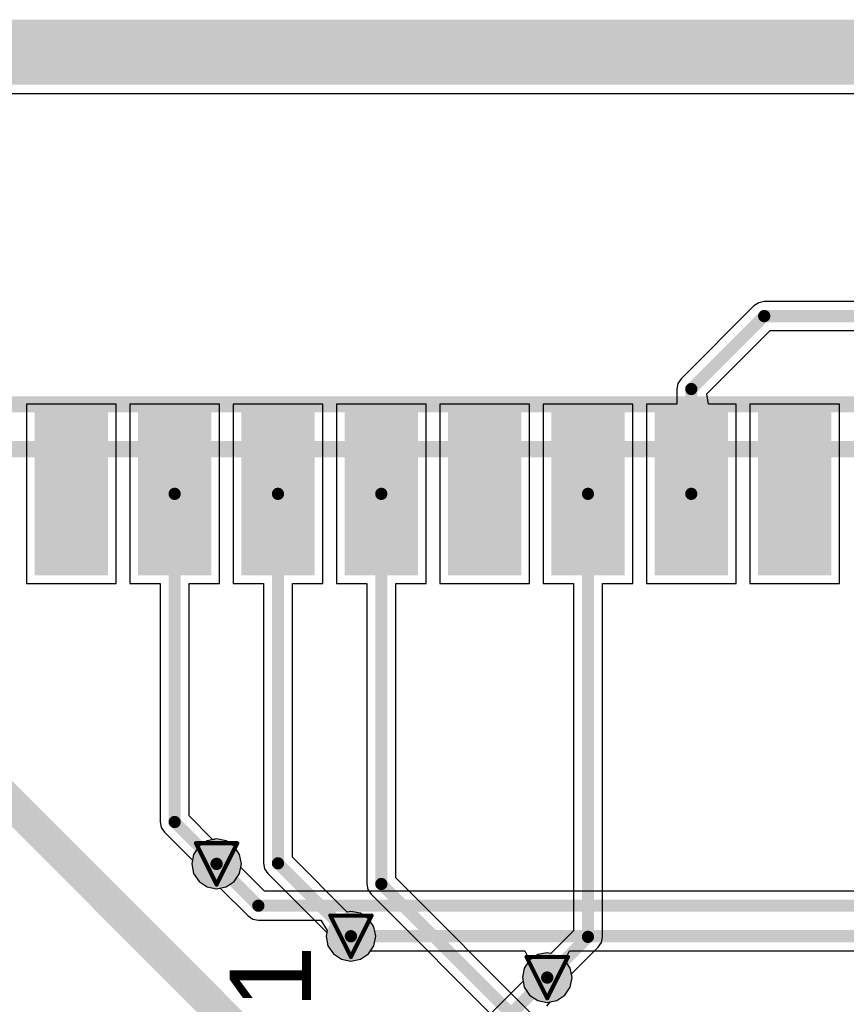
# Model space of a CAD drawing. Header units: millimetres. Extents: x 9.4 to 105.2, y 7.6 to 67.1.
# Tile 58 of 152: x 19.7 to 29.8, y 55 to 67.1. Entities that reach past the tile are written whole.
import ezdxf

# ---------------------------------------------------------------- set-up
doc = ezdxf.new("R2010")
doc.units = ezdxf.units.MM
for name, color, linetype in [('BottomLayer', 5, 'Continuous'), ('BottomSolder', 6, 'Continuous'), ('DrillDrawing', 1, 'Continuous'), ('KeepOutLayer', 6, 'Continuous'), ('Mechanical2', 216, 'Continuous'), ('Mechanical3', 76, 'Continuous'), ('Mechanical5', 56, 'Continuous'), ('TopLayer', 1, 'Continuous'), ('TopPaste', 8, 'Continuous'), ('TopSolder', 216, 'Continuous'), ('ViaHoleLayer', 16, 'Continuous')]:
    doc.layers.add(name, color=color, linetype=linetype)
doc.styles.add('Arial', font='arial.ttf', dxfattribs={"height": 0.2})

msp = doc.modelspace()

# ---------------------------------------------------------------- hatches: boundary and pattern name
at = {"layer": 'BottomLayer'}
h = msp.add_hatch(color=5, dxfattribs=at)
edge = h.paths.add_edge_path()
edge.add_arc((22.098, 56.769), 0.2, 0, 360)
h = msp.add_hatch(color=5, dxfattribs=at)
edge = h.paths.add_edge_path()
edge.add_arc((23.749, 55.88), 0.2, 0, 360)
h = msp.add_hatch(color=5, dxfattribs=at)
edge = h.paths.add_edge_path()
edge.add_arc((26.162, 55.372), 0.2, 0, 360)
at = {"layer": 'BottomSolder'}
h = msp.add_hatch(color=6, dxfattribs=at)
edge = h.paths.add_edge_path()
edge.add_arc((22.098, 56.769), 0.3, 0, 360)
h = msp.add_hatch(color=6, dxfattribs=at)
edge = h.paths.add_edge_path()
edge.add_arc((23.749, 55.88), 0.3, 0, 360)
h = msp.add_hatch(color=6, dxfattribs=at)
edge = h.paths.add_edge_path()
edge.add_arc((26.162, 55.372), 0.3, 0, 360)
at = {"layer": 'TopLayer'}
for points in [[(19.863, 60.316), (19.863, 62.316), (20.763, 62.316), (20.763, 60.316)], [(21.133, 60.316), (21.133, 62.316), (22.033, 62.316), (22.033, 60.316)], [(22.403, 60.316), (22.403, 62.316), (23.303, 62.316), (23.303, 60.316)], [(23.673, 60.316), (23.673, 62.316), (24.573, 62.316), (24.573, 60.316)], [(24.943, 60.316), (24.943, 62.316), (25.843, 62.316), (25.843, 60.316)], [(26.213, 60.316), (26.213, 62.316), (27.113, 62.316), (27.113, 60.316)], [(27.483, 60.316), (27.483, 62.316), (28.383, 62.316), (28.383, 60.316)], [(28.753, 60.316), (28.753, 62.316), (29.653, 62.316), (29.653, 60.316)]]:
    msp.add_hatch(color=1, dxfattribs=at).paths.add_polyline_path(points)
h = msp.add_hatch(color=1, dxfattribs=at)
edge = h.paths.add_edge_path()
edge.add_arc((22.098, 56.769), 0.2, 0, 360)
h = msp.add_hatch(color=1, dxfattribs=at)
edge = h.paths.add_edge_path()
edge.add_arc((23.749, 55.88), 0.2, 0, 360)
h = msp.add_hatch(color=1, dxfattribs=at)
edge = h.paths.add_edge_path()
edge.add_arc((26.162, 55.372), 0.2, 0, 360)
at = {"layer": 'TopPaste'}
for points in [[(19.863, 60.316), (19.863, 62.316), (20.763, 62.316), (20.763, 60.316)], [(21.133, 60.316), (21.133, 62.316), (22.033, 62.316), (22.033, 60.316)], [(22.403, 60.316), (22.403, 62.316), (23.303, 62.316), (23.303, 60.316)], [(23.673, 60.316), (23.673, 62.316), (24.573, 62.316), (24.573, 60.316)], [(24.943, 60.316), (24.943, 62.316), (25.843, 62.316), (25.843, 60.316)], [(26.213, 60.316), (26.213, 62.316), (27.113, 62.316), (27.113, 60.316)], [(27.483, 60.316), (27.483, 62.316), (28.383, 62.316), (28.383, 60.316)], [(28.753, 60.316), (28.753, 62.316), (29.653, 62.316), (29.653, 60.316)]]:
    msp.add_hatch(color=8, dxfattribs=at).paths.add_polyline_path(points)
at = {"layer": 'TopSolder'}
for points in [[(19.863, 60.316), (19.863, 62.316), (20.763, 62.316), (20.763, 60.316)], [(21.133, 60.316), (21.133, 62.316), (22.033, 62.316), (22.033, 60.316)], [(22.403, 60.316), (22.403, 62.316), (23.303, 62.316), (23.303, 60.316)], [(23.673, 60.316), (23.673, 62.316), (24.573, 62.316), (24.573, 60.316)], [(24.943, 60.316), (24.943, 62.316), (25.843, 62.316), (25.843, 60.316)], [(26.213, 60.316), (26.213, 62.316), (27.113, 62.316), (27.113, 60.316)], [(27.483, 60.316), (27.483, 62.316), (28.383, 62.316), (28.383, 60.316)], [(28.753, 60.316), (28.753, 62.316), (29.653, 62.316), (29.653, 60.316)]]:
    msp.add_hatch(color=216, dxfattribs=at).paths.add_polyline_path(points)
h = msp.add_hatch(color=216, dxfattribs=at)
edge = h.paths.add_edge_path()
edge.add_arc((22.098, 56.769), 0.3, 0, 360)
h = msp.add_hatch(color=216, dxfattribs=at)
edge = h.paths.add_edge_path()
edge.add_arc((23.749, 55.88), 0.3, 0, 360)
h = msp.add_hatch(color=216, dxfattribs=at)
edge = h.paths.add_edge_path()
edge.add_arc((26.162, 55.372), 0.3, 0, 360)
at = {"layer": 'ViaHoleLayer'}
h = msp.add_hatch(color=16, dxfattribs=at)
edge = h.paths.add_edge_path()
edge.add_arc((22.098, 56.769), 0.1, 0, 360)
h = msp.add_hatch(color=16, dxfattribs=at)
edge = h.paths.add_edge_path()
edge.add_arc((23.749, 55.88), 0.1, 0, 360)
h = msp.add_hatch(color=16, dxfattribs=at)
edge = h.paths.add_edge_path()
edge.add_arc((26.162, 55.372), 0.1, 0, 360)

# ---------------------------------------------------------------- linework, layer by layer
at = {"layer": 'BottomLayer'}
for p, q in [((13.379, 66.236), (99.074, 66.236)), ((21.882, 56.985), (21.815, 56.886)), ((21.981, 57.052), (21.882, 56.985)), ((22.098, 57.075), (21.981, 57.052)), ((22.215, 57.052), (22.098, 57.075)), ((22.314, 56.985), (22.215, 57.052)), ((22.381, 56.886), (22.314, 56.985)), ((21.815, 56.886), (21.792, 56.769)), ((22.404, 56.769), (22.381, 56.886)), ((21.792, 56.769), (21.815, 56.652)), ((22.395, 56.724), (22.404, 56.769)), ((21.815, 56.652), (21.882, 56.553)), ((22.686, 56.433), (22.395, 56.724)), ((21.882, 56.553), (21.981, 56.486)), ((21.981, 56.486), (22.098, 56.463)), ((22.098, 56.463), (22.143, 56.472)), ((22.143, 56.472), (22.486, 56.129)), ((40.392, 56.433), (22.686, 56.433)), ((22.486, 56.129), (22.544, 56.09)), ((22.544, 56.09), (22.612, 56.077)), ((22.612, 56.077), (23.378, 56.077)), ((23.378, 56.077), (23.457, 55.95)), ((23.457, 55.95), (23.443, 55.88)), ((23.443, 55.88), (23.466, 55.763)), ((23.466, 55.763), (23.533, 55.664)), ((23.533, 55.664), (23.632, 55.597)), ((23.866, 55.597), (23.965, 55.664)), ((23.965, 55.664), (23.991, 55.702)), ((23.991, 55.702), (25.887, 55.702)), ((25.887, 55.702), (25.921, 55.636)), ((26.403, 55.636), (26.437, 55.702)), ((26.437, 55.702), (37.772, 55.702)), ((23.632, 55.597), (23.749, 55.574)), ((23.749, 55.574), (23.866, 55.597)), ((25.937, 55.575), (25.879, 55.489)), ((25.921, 55.636), (25.937, 55.575)), ((26.387, 55.575), (26.403, 55.636)), ((26.445, 55.489), (26.387, 55.575)), ((25.879, 55.489), (25.856, 55.372)), ((26.468, 55.372), (26.445, 55.489)), ((25.865, 55.327), (25.274, 54.736)), ((25.856, 55.372), (25.865, 55.327)), ((26.445, 55.255), (26.468, 55.372)), ((26.378, 55.156), (26.445, 55.255)), ((26.156, 55.021), (26.2, 55.074)), ((26.2, 55.074), (26.279, 55.089)), ((26.279, 55.089), (26.378, 55.156))]:
    msp.add_line(p, q, dxfattribs=at)
at = {"layer": 'BottomLayer', "const_width": 0.15}
for points in [[(22.098, 56.769), (22.612, 56.255)], [(22.612, 56.255), (40.634, 56.255)], [(23.749, 55.88), (37.846, 55.88)], [(25.4, 54.61), (26.162, 55.372)]]:
    msp.add_lwpolyline(points, dxfattribs=at)
at = {"layer": 'BottomLayer', "const_width": 0.075}
for points in [[(22.06, 56.769, 1), (22.136, 56.769, 1)], [(22.574, 56.255, 1), (22.649, 56.255, 1)], [(22.574, 56.255, 1), (22.649, 56.255, 1)], [(23.711, 55.88, 1), (23.787, 55.88, 1)], [(26.124, 55.372, 1), (26.2, 55.372, 1)]]:
    msp.add_lwpolyline(points, format="xyb", close=True, dxfattribs=at)
at = {"layer": 'DrillDrawing', "const_width": 0.0508}
for points in [[(21.844, 57.023), (22.352, 57.023)], [(21.844, 57.023), (22.098, 56.515)], [(22.098, 56.515), (22.352, 57.023)], [(23.495, 56.134), (24.003, 56.134)], [(23.495, 56.134), (23.749, 55.626)], [(23.749, 55.626), (24.003, 56.134)], [(25.908, 55.626), (26.416, 55.626)], [(25.908, 55.626), (26.162, 55.118)], [(26.162, 55.118), (26.416, 55.626)]]:
    msp.add_lwpolyline(points, dxfattribs=at)
at = {"layer": 'DrillDrawing', "const_width": 0.0254}
for points in [[(21.831, 57.023, 1), (21.857, 57.023, 1)], [(21.831, 57.023, 1), (21.857, 57.023, 1)], [(22.339, 57.023, 1), (22.365, 57.023, 1)], [(22.339, 57.023, 1), (22.365, 57.023, 1)], [(22.085, 56.515, 1), (22.111, 56.515, 1)], [(22.085, 56.515, 1), (22.111, 56.515, 1)], [(23.482, 56.134, 1), (23.508, 56.134, 1)], [(23.482, 56.134, 1), (23.508, 56.134, 1)], [(23.99, 56.134, 1), (24.016, 56.134, 1)], [(23.99, 56.134, 1), (24.016, 56.134, 1)], [(23.736, 55.626, 1), (23.762, 55.626, 1)], [(23.736, 55.626, 1), (23.762, 55.626, 1)], [(25.895, 55.626, 1), (25.921, 55.626, 1)], [(25.895, 55.626, 1), (25.921, 55.626, 1)], [(26.403, 55.626, 1), (26.429, 55.626, 1)], [(26.403, 55.626, 1), (26.429, 55.626, 1)], [(26.149, 55.118, 1), (26.175, 55.118, 1)], [(26.149, 55.118, 1), (26.175, 55.118, 1)]]:
    msp.add_lwpolyline(points, format="xyb", close=True, dxfattribs=at)
at = {"layer": 'KeepOutLayer'}
for points, const_width in [([(13.277, 66.942), (101.277, 66.942)], 0.4), ([(13.277, 66.842), (101.277, 66.842)], 0.2), ([(13.291, 66.542), (101.268, 66.542)], 0.4), ([(13.284, 66.642), (101.273, 66.642)], 0.2)]:
    msp.add_lwpolyline(points, dxfattribs=dict(at, const_width=const_width))
at = {"layer": 'Mechanical2', "const_width": 0.2}
msp.add_lwpolyline([(10.233, 61.866), (35.833, 61.866)], dxfattribs=at)
at = {"layer": 'Mechanical3', "const_width": 0.2}
msp.add_lwpolyline([(10.133, 62.416), (36.383, 62.416)], dxfattribs=at)
at = {"layer": 'Mechanical5', "const_width": 0.2}
msp.add_lwpolyline([(10.133, 62.416), (36.383, 62.416)], dxfattribs=at)
at = {"layer": 'TopLayer'}
for p, q in [((13.379, 66.236), (82.351, 66.236)), ((28.761, 63.665), (28.703, 63.626)), ((28.829, 63.678), (28.761, 63.665)), ((51.181, 63.678), (28.829, 63.678)), ((28.703, 63.626), (27.807, 62.73)), ((28.124, 62.543), (28.903, 63.322)), ((28.903, 63.322), (51.107, 63.322)), ((27.768, 62.672), (27.755, 62.604)), ((27.807, 62.73), (27.768, 62.672)), ((27.755, 62.604), (27.755, 62.416)), ((28.143, 62.416), (28.124, 62.543)), ((20.863, 62.416), (19.763, 62.416)), ((19.763, 62.416), (19.763, 60.216)), ((20.863, 60.216), (20.863, 62.416)), ((22.133, 62.416), (21.033, 62.416)), ((21.033, 62.416), (21.033, 60.216)), ((22.133, 60.216), (22.133, 62.416)), ((23.403, 62.416), (22.303, 62.416)), ((22.303, 62.416), (22.303, 60.216)), ((23.403, 60.216), (23.403, 62.416)), ((24.673, 62.416), (23.573, 62.416)), ((23.573, 62.416), (23.573, 60.216)), ((24.673, 60.216), (24.673, 62.416)), ((25.943, 62.416), (24.843, 62.416)), ((24.843, 62.416), (24.843, 60.216)), ((25.943, 60.216), (25.943, 62.416)), ((27.213, 62.416), (26.113, 62.416)), ((26.113, 62.416), (26.113, 60.216)), ((27.213, 60.216), (27.213, 62.416)), ((27.755, 62.416), (27.383, 62.416)), ((27.383, 62.416), (27.383, 60.216)), ((28.483, 62.416), (28.143, 62.416)), ((28.483, 60.216), (28.483, 62.416)), ((29.753, 62.416), (28.653, 62.416)), ((28.653, 62.416), (28.653, 60.216)), ((29.753, 60.216), (29.753, 62.416)), ((19.763, 60.216), (20.863, 60.216)), ((21.033, 60.216), (21.405, 60.216)), ((21.405, 60.216), (21.405, 57.284)), ((21.761, 57.358), (21.761, 60.216)), ((21.761, 60.216), (22.133, 60.216)), ((22.303, 60.216), (22.675, 60.216)), ((22.675, 60.216), (22.675, 56.776)), ((23.031, 56.85), (23.031, 60.216)), ((23.031, 60.216), (23.403, 60.216)), ((23.573, 60.216), (23.945, 60.216)), ((23.945, 60.216), (23.945, 56.522)), ((24.301, 56.596), (24.301, 60.216)), ((24.301, 60.216), (24.673, 60.216)), ((24.843, 60.216), (25.943, 60.216)), ((26.113, 60.216), (26.485, 60.216)), ((26.485, 60.216), (26.485, 55.947)), ((26.841, 55.873), (26.841, 60.216)), ((26.841, 60.216), (27.213, 60.216)), ((27.383, 60.216), (28.483, 60.216)), ((28.653, 60.216), (29.753, 60.216)), ((22.053, 57.066), (21.761, 57.358)), ((21.405, 57.284), (21.418, 57.216)), ((21.418, 57.216), (21.457, 57.158)), ((21.457, 57.158), (21.801, 56.814)), ((22.098, 57.075), (22.053, 57.066)), ((22.215, 57.052), (22.098, 57.075)), ((22.314, 56.985), (22.215, 57.052)), ((22.381, 56.886), (22.314, 56.985)), ((22.404, 56.769), (22.381, 56.886)), ((21.801, 56.814), (21.792, 56.769)), ((21.792, 56.769), (21.815, 56.652)), ((22.381, 56.652), (22.404, 56.769)), ((22.675, 56.776), (22.688, 56.708)), ((23.704, 56.177), (23.031, 56.85)), ((21.815, 56.652), (21.882, 56.553)), ((22.314, 56.553), (22.381, 56.652)), ((22.688, 56.708), (22.727, 56.65)), ((22.727, 56.65), (23.452, 55.925)), ((21.882, 56.553), (21.981, 56.486)), ((22.215, 56.486), (22.314, 56.553)), ((23.945, 56.522), (23.958, 56.454)), ((25.99, 54.907), (24.301, 56.596)), ((21.981, 56.486), (22.098, 56.463)), ((22.098, 56.463), (22.215, 56.486)), ((23.958, 56.454), (23.997, 56.396)), ((23.997, 56.396), (25.738, 54.655)), ((23.749, 56.186), (23.704, 56.177)), ((23.866, 56.163), (23.749, 56.186)), ((23.965, 56.096), (23.866, 56.163)), ((24.032, 55.997), (23.965, 56.096)), ((23.452, 55.925), (23.443, 55.88)), ((24.055, 55.88), (24.032, 55.997)), ((26.485, 55.947), (26.207, 55.669)), ((23.443, 55.88), (23.466, 55.763)), ((24.032, 55.763), (24.055, 55.88)), ((26.789, 55.747), (26.828, 55.805)), ((26.828, 55.805), (26.841, 55.873)), ((23.466, 55.763), (23.533, 55.664)), ((23.533, 55.664), (23.632, 55.597)), ((23.866, 55.597), (23.965, 55.664)), ((23.965, 55.664), (24.032, 55.763)), ((26.045, 55.655), (25.946, 55.588)), ((26.162, 55.678), (26.045, 55.655)), ((26.207, 55.669), (26.162, 55.678)), ((26.459, 55.417), (26.789, 55.747)), ((23.632, 55.597), (23.749, 55.574)), ((23.749, 55.574), (23.866, 55.597)), ((25.946, 55.588), (25.879, 55.489)), ((25.879, 55.489), (25.856, 55.372)), ((26.468, 55.372), (26.459, 55.417)), ((25.856, 55.372), (25.879, 55.255)), ((26.445, 55.255), (26.468, 55.372)), ((25.879, 55.255), (25.946, 55.156)), ((26.378, 55.156), (26.445, 55.255)), ((25.946, 55.156), (26.045, 55.089)), ((26.045, 55.089), (26.162, 55.066)), ((26.162, 55.066), (26.279, 55.089)), ((26.279, 55.089), (26.378, 55.156))]:
    msp.add_line(p, q, dxfattribs=at)
for points, const_width in [([(27.933, 62.604), (28.829, 63.5)], 0.15), ([(28.829, 63.5), (51.181, 63.5)], 0.15), ([(27.933, 61.316), (27.933, 62.604)], 0.15), ([(21.583, 57.284), (21.583, 61.316)], 0.15), ([(22.853, 56.776), (22.853, 61.316)], 0.15), ([(24.123, 56.522), (24.123, 61.316)], 0.15), ([(26.663, 55.873), (26.663, 61.316)], 0.15), ([(17.773, 59.316), (23.438, 53.651)], 0.4), ([(21.583, 57.284), (22.098, 56.769)], 0.15), ([(22.853, 56.776), (23.749, 55.88)], 0.15), ([(24.123, 56.522), (26.035, 54.61)], 0.15), ([(26.162, 55.372), (26.663, 55.873)], 0.15)]:
    msp.add_lwpolyline(points, dxfattribs=dict(at, const_width=const_width))
at = {"layer": 'TopLayer', "const_width": 0.075}
for points in [[(28.791, 63.5, 1), (28.867, 63.5, 1)], [(28.791, 63.5, 1), (28.867, 63.5, 1)], [(27.895, 62.604, 1), (27.97, 62.604, 1)], [(27.895, 62.604, 1), (27.97, 62.604, 1)], [(21.545, 61.316, 1), (21.62, 61.316, 1)], [(22.815, 61.316, 1), (22.89, 61.316, 1)], [(24.085, 61.316, 1), (24.16, 61.316, 1)], [(26.625, 61.316, 1), (26.7, 61.316, 1)], [(27.895, 61.316, 1), (27.97, 61.316, 1)], [(21.545, 57.284, 1), (21.62, 57.284, 1)], [(21.545, 57.284, 1), (21.62, 57.284, 1)], [(22.06, 56.769, 1), (22.136, 56.769, 1)], [(22.815, 56.776, 1), (22.89, 56.776, 1)], [(22.815, 56.776, 1), (22.89, 56.776, 1)], [(24.085, 56.522, 1), (24.16, 56.522, 1)], [(24.085, 56.522, 1), (24.16, 56.522, 1)], [(23.711, 55.88, 1), (23.787, 55.88, 1)], [(26.625, 55.873, 1), (26.7, 55.873, 1)], [(26.625, 55.873, 1), (26.7, 55.873, 1)], [(26.124, 55.372, 1), (26.2, 55.372, 1)]]:
    msp.add_lwpolyline(points, format="xyb", close=True, dxfattribs=at)

# ---------------------------------------------------------------- texts
at = {"layer": 'Mechanical5', "style": 'Arial'}
msp.add_text('MD1', height=1, rotation=90, dxfattribs=at).set_placement((23.258, 52.816))

doc.saveas('drawing.dxf')
